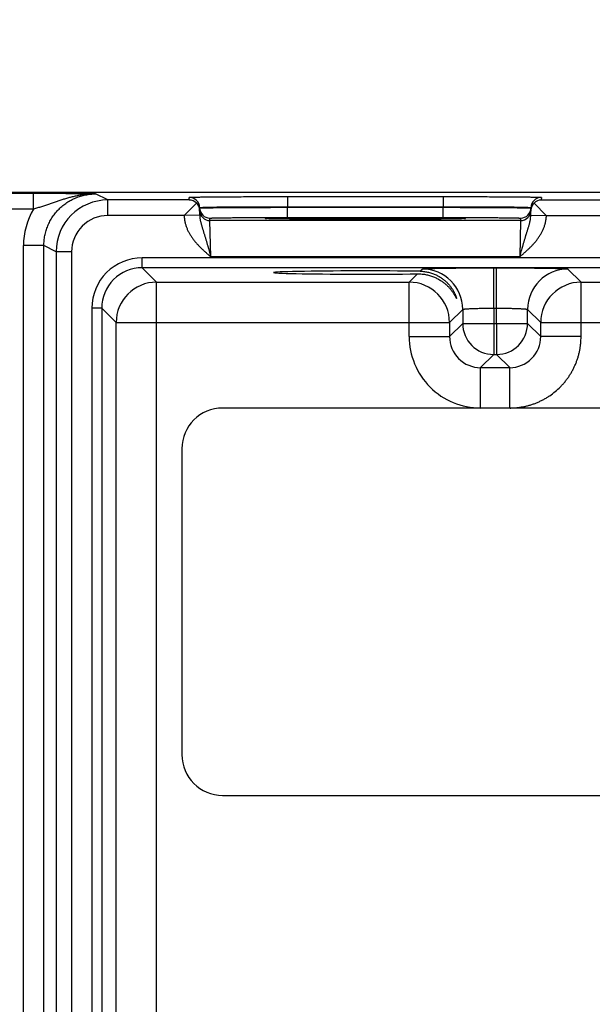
# Model space of a CAD drawing. Header units: inches. Extents: x 0 to 34, y 0 to 22.
# Tile 26 of 118: x 9.7 to 10.8, y 16.3 to 18.2. Entities that reach past the tile are written whole.
import ezdxf

# ---------------------------------------------------------------- set-up
doc = ezdxf.new("R2010")
doc.units = ezdxf.units.IN
doc.header["$LTSCALE"] = 1.87
doc.header["$MEASUREMENT"] = 0
doc.layers.get('0').update_dxf_attribs({"linetype": 'CONTINUOUS'})
doc.layers.add('DIMENSIONS', color=7, linetype='CONTINUOUS')
doc.styles.get("Standard").update_dxf_attribs({"font": 'txt', "width": 0.8})
doc.dimstyles.new('DIMSTYLE_1', dxfattribs={"dimtxt": 0.125, "dimasz": 0.18, "dimexe": 0.18, "dimexo": 0.0625, "dimgap": 0.09, "dimtad": 0, "dimtih": 1, "dimtoh": 1, "dimzin": 4, "dimdsep": 46, "dimtxsty": 'STANDARD', "dimblk": '_FILLED', "dimblk1": '_FILLED', "dimblk2": '_FILLED', "dimcen": 0.09, "dimadec": 0, "dimazin": 0, "dimtp": 0.01, "dimtm": 0.01, "dimtfac": 1, "dimtofl": 0, "dimtmove": 0, "dimatfit": 3, "dimldrblk": '_FILLED', "dimfxl": 1, "dimtolj": 1, "dimtzin": 4, "dimarcsym": 0})

# ---------------------------------------------------------------- blocks, each defined once
blk = doc.blocks.new('*D12')
at = {"layer": 'DIMENSIONS', "color": 2, "linetype": 'CONTINUOUS'}
blk.add_line((10.83, 16.2021), (10.83, 18.551), dxfattribs=at)
at = {"layer": 'DIMENSIONS', "color": 2, "linetype": 'CONTINUOUS', "insert": (10.7675, 18.6135), "char_height": 0.125, "width": 1.225, "attachment_point": 1, "rotation": 90, "line_spacing_factor": 0.9}
blk.add_mtext('5.13{\\Ftxt.shx;\\W1.000000;\\H0.125000; }[130.3]', dxfattribs=at)
blk = doc.blocks.new('_FILLED')
at = {"color": 0, "linetype": 'BYBLOCK'}
blk.add_solid([(0, 0), (-1, 0.174), (-1, -0.174)], dxfattribs=at)
blk = doc.blocks.new('*D13')
at = {"layer": 'DIMENSIONS', "color": 2, "linetype": 'CONTINUOUS'}
blk.add_line((12.69, 16.2021), (12.69, 18.551), dxfattribs=at)
at = {"layer": 'DIMENSIONS', "color": 2, "linetype": 'CONTINUOUS', "insert": (12.6275, 18.6135), "char_height": 0.125, "width": 1.225, "attachment_point": 1, "rotation": 90, "line_spacing_factor": 0.9}
blk.add_mtext('6.99{\\Ftxt.shx;\\W1.000000;\\H0.125000; }[177.6]', dxfattribs=at)
blk = doc.blocks.new('*D14')
at = {"layer": 'DIMENSIONS', "color": 2, "linetype": 'CONTINUOUS'}
blk.add_line((16.41, 16.2021), (16.41, 18.551), dxfattribs=at)
at = {"layer": 'DIMENSIONS', "color": 2, "linetype": 'CONTINUOUS', "insert": (16.3475, 18.6135), "char_height": 0.125, "width": 1.325, "attachment_point": 1, "rotation": 90, "line_spacing_factor": 0.9}
blk.add_mtext('10.71{\\Ftxt.shx;\\W1.000000;\\H0.125000; }[272.1]', dxfattribs=at)

msp = doc.modelspace()

# ---------------------------------------------------------------- linework, layer by layer
at = {"color": 7, "linetype": 'CONTINUOUS'}
for p, q in [((17.522, 17.8635), (8.5321, 17.8635)), ((9.7095, 17.8614), (8.5509, 17.8614)), ((9.7095, 17.8314), (9.7095, 17.8614)), ((9.8533, 17.8491), (9.8297, 17.8608)), ((10.0108, 17.8491), (10.0107, 17.8541)), ((10.2007, 17.8557), (10.2007, 17.8361)), ((10.2007, 17.8557), (10.5014, 17.8557)), ((10.5014, 17.8557), (10.5014, 17.8361)), ((10.6914, 17.8541), (10.6913, 17.8491)), ((9.8533, 17.8191), (9.8533, 17.8491)), ((10.0108, 17.8491), (9.8533, 17.8491)), ((10.0247, 17.8432), (10.001, 17.8191)), ((10.2007, 17.8361), (10.5014, 17.8361)), ((10.2007, 17.835), (10.2007, 17.8361)), ((10.2007, 17.8154), (10.2007, 17.835)), ((10.2007, 17.835), (10.5014, 17.835)), ((10.5014, 17.835), (10.5014, 17.8361)), ((10.5014, 17.8154), (10.5014, 17.835)), ((10.6773, 17.8432), (10.701, 17.8191)), ((10.6913, 17.8491), (10.9408, 17.8491)), ((9.7095, 17.8314), (8.5509, 17.8314)), ((10.001, 17.8191), (9.8533, 17.8191)), ((10.031, 17.8197), (10.001, 17.8191)), ((10.031, 17.8197), (10.0307, 17.8344)), ((10.6711, 17.8197), (10.6714, 17.8344)), ((10.6711, 17.8197), (10.701, 17.8191)), ((10.7011, 17.8191), (10.931, 17.8191)), ((10.0508, 17.8094), (10.0507, 17.8141)), ((10.6513, 17.8094), (10.0508, 17.8094)), ((10.0524, 17.7394), (10.0508, 17.8094)), ((10.1596, 17.8133), (10.1573, 17.8135)), ((10.16, 17.8133), (10.1598, 17.8133)), ((10.1603, 17.8132), (10.16, 17.8133)), ((10.1606, 17.8132), (10.1603, 17.8132)), ((10.1611, 17.8132), (10.1606, 17.8132)), ((10.1619, 17.8132), (10.1611, 17.8132)), ((10.163, 17.8131), (10.1619, 17.8132)), ((10.1648, 17.8131), (10.163, 17.8131)), ((10.1672, 17.813), (10.1648, 17.8131)), ((10.1702, 17.8129), (10.1672, 17.813)), ((10.174, 17.8128), (10.1702, 17.8129)), ((10.1776, 17.8128), (10.174, 17.8128)), ((10.182, 17.8127), (10.1776, 17.8128)), ((10.1874, 17.8126), (10.182, 17.8127)), ((10.1941, 17.8125), (10.1874, 17.8126)), ((10.2024, 17.8124), (10.1941, 17.8125)), ((10.2007, 17.8154), (10.5014, 17.8154)), ((10.2094, 17.8124), (10.2024, 17.8124)), ((10.2176, 17.8123), (10.2094, 17.8124)), ((10.2269, 17.8122), (10.2176, 17.8123)), ((10.2366, 17.8122), (10.2269, 17.8122)), ((10.2467, 17.8121), (10.2366, 17.8122)), ((10.2573, 17.812), (10.2467, 17.8121)), ((10.2683, 17.812), (10.2573, 17.812)), ((10.2796, 17.8119), (10.2683, 17.812)), ((10.2913, 17.8119), (10.2796, 17.8119)), ((10.3031, 17.8119), (10.2913, 17.8119)), ((10.3152, 17.8119), (10.3031, 17.8119)), ((10.3274, 17.8118), (10.3152, 17.8119)), ((10.3396, 17.8118), (10.3274, 17.8118)), ((10.352, 17.8118), (10.3396, 17.8118)), ((10.3643, 17.8118), (10.352, 17.8118)), ((10.3766, 17.8118), (10.3643, 17.8118)), ((10.3888, 17.8119), (10.3766, 17.8118)), ((10.4008, 17.8119), (10.3888, 17.8119)), ((10.4126, 17.8119), (10.4008, 17.8119)), ((10.4243, 17.812), (10.4126, 17.8119)), ((10.4355, 17.812), (10.4243, 17.812)), ((10.4504, 17.8121), (10.4355, 17.812)), ((10.4629, 17.8121), (10.4504, 17.8121)), ((10.4732, 17.8122), (10.4629, 17.8121)), ((10.4819, 17.8123), (10.4732, 17.8122)), ((10.4915, 17.8124), (10.4819, 17.8123)), ((10.4995, 17.8124), (10.4915, 17.8124)), ((10.5062, 17.8125), (10.4995, 17.8124)), ((10.5121, 17.8126), (10.5062, 17.8125)), ((10.5184, 17.8127), (10.5121, 17.8126)), ((10.5237, 17.8128), (10.5184, 17.8127)), ((10.5281, 17.8128), (10.5237, 17.8128)), ((10.5317, 17.8129), (10.5281, 17.8128)), ((10.5347, 17.813), (10.5317, 17.8129)), ((10.5371, 17.8131), (10.5347, 17.813)), ((10.5387, 17.8131), (10.5371, 17.8131)), ((10.5399, 17.8132), (10.5387, 17.8131)), ((10.5415, 17.8132), (10.5409, 17.8132)), ((10.5418, 17.8132), (10.5415, 17.8132)), ((10.542, 17.8133), (10.5418, 17.8132)), ((10.5422, 17.8133), (10.542, 17.8133)), ((10.5424, 17.8133), (10.5422, 17.8133)), ((10.5425, 17.8133), (10.5424, 17.8133)), ((10.5447, 17.8135), (10.5425, 17.8133)), ((10.6513, 17.8094), (10.6497, 17.7394)), ((10.6514, 17.8141), (10.6513, 17.8094)), ((9.6903, 14.4972), (9.6903, 17.7609)), ((9.7297, 17.7609), (9.6903, 17.7609)), ((9.7297, 14.4972), (9.7297, 17.7609)), ((9.7533, 17.7491), (9.7297, 17.7609)), ((9.7533, 17.7491), (9.7533, 14.509)), ((9.7833, 17.7491), (9.7533, 17.7491)), ((9.7833, 17.7491), (9.7833, 14.509)), ((9.9195, 17.7182), (9.9195, 17.7372)), ((17.3177, 17.7372), (9.9195, 17.7372)), ((10.6497, 17.7394), (10.0524, 17.7394)), ((9.9473, 17.6904), (9.9195, 17.7182)), ((17.3177, 17.7182), (9.9195, 17.7182)), ((10.4359, 17.6904), (10.452, 17.7065)), ((10.457, 17.7115), (10.4613, 17.7158)), ((10.5993, 17.6401), (10.5993, 17.7181)), ((10.5993, 17.7181), (10.6048, 17.7181)), ((10.6048, 17.6401), (10.6048, 17.7181)), ((10.7428, 17.7158), (10.7682, 17.6904)), ((9.9473, 14.5677), (9.9473, 17.6904)), ((9.9473, 17.6904), (10.4359, 17.6904)), ((10.4359, 17.5854), (10.4359, 17.6904)), ((10.7682, 17.5854), (10.7682, 17.6904)), ((10.7682, 17.6904), (11.3659, 17.6904)), ((9.8225, 17.6402), (9.8225, 14.6178)), ((9.8415, 17.6402), (9.8225, 17.6402)), ((9.8415, 17.6402), (9.8415, 14.6178)), ((9.8694, 17.6124), (9.8415, 17.6402)), ((10.5393, 17.6378), (10.5139, 17.6124)), ((10.5393, 17.6378), (10.5393, 17.6107)), ((10.5993, 17.6401), (10.5993, 17.6107)), ((10.5993, 17.6401), (10.6048, 17.6401)), ((10.6048, 17.6107), (10.6048, 17.6401)), ((10.6648, 17.6107), (10.6648, 17.6378)), ((10.6648, 17.6378), (10.6902, 17.6124)), ((9.8694, 14.6457), (9.8694, 17.6124)), ((9.8694, 17.6124), (10.5139, 17.6124)), ((10.5139, 17.6124), (10.5139, 17.5854)), ((10.5393, 17.6107), (10.5139, 17.5854)), ((10.5393, 17.6107), (10.6648, 17.6107)), ((10.5993, 17.6107), (10.5993, 17.5508)), ((10.6048, 17.6107), (10.6048, 17.5508)), ((10.6648, 17.6107), (10.6902, 17.5854)), ((10.6902, 17.5854), (10.6902, 17.6124)), ((10.6902, 17.6124), (11.4439, 17.6124)), ((10.4359, 17.5854), (10.5139, 17.5854)), ((10.7682, 17.5854), (10.6902, 17.5854)), ((10.5993, 17.5508), (10.5739, 17.5254)), ((10.5993, 17.5508), (10.6048, 17.5508)), ((10.6048, 17.5508), (10.6302, 17.5254)), ((10.5739, 17.4474), (10.5739, 17.5254)), ((10.5739, 17.5254), (10.6302, 17.5254)), ((10.6302, 17.4474), (10.6302, 17.5254)), ((17.1619, 17.4474), (10.0753, 17.4474)), ((9.9966, 17.3687), (9.9966, 16.7781)), ((10.0753, 16.6994), (17.1619, 16.6994))]:
    msp.add_line(p, q, dxfattribs=at)
for points in [[(10.1598, 17.8133), (10.1597, 17.8133), (10.1596, 17.8133), (10.1596, 17.8133)], [(10.5409, 17.8132), (10.5402, 17.8132), (10.5399, 17.8132)], [(10.5425, 17.8133), (10.5425, 17.8133), (10.5425, 17.8133), (10.5425, 17.8133)]]:
    msp.add_lwpolyline(points, dxfattribs=at)
for centre, radius, start, end in [((10.0107, 17.8341), 0.02, 1.0012, 90.0013), ((10.6914, 17.8341), 0.02, 89.9987, 178.9988), ((9.8533, 17.7491), 0.1, 90.0004, 179.997), ((10.0106, 17.8288), 0.0202, 45.4189, 89.3143), ((10.0111, 17.829), 0.0197, 1.0498, 46.2249), ((10.6909, 17.829), 0.0197, 133.7752, 178.9502), ((10.6915, 17.8288), 0.0202, 90.6857, 134.5811), ((9.8297, 17.7609), 0.1394, 149.5668, 179.9999), ((9.8533, 17.7491), 0.07, 89.9946, 179.998), ((10.0507, 17.8341), 0.02, 181.0012, 270.0013), ((10.0508, 17.8294), 0.02, 181.2126, 270.0013), ((10.6513, 17.8294), 0.02, 269.9987, 358.7928), ((10.6514, 17.8341), 0.02, 269.9987, 358.9988), ((10.1643, 17.8962), 0.0831, 266.7304, 266.8794), ((10.5447, 17.7985), 0.015, 89.9998, 100.6378), ((10.5379, 17.8941), 0.0809, 273.1185, 273.2776), ((9.9195, 17.6402), 0.097, 89.9965, 180.0035), ((9.9195, 17.6402), 0.078, 89.9906, 180.0094), ((10.4613, 17.6377), 0.078, 0.0209, 89.9791), ((10.7428, 17.6377), 0.078, 90.0209, 179.9791), ((9.9474, 17.6124), 0.078, 90.0209, 179.9791), ((10.4359, 17.6124), 0.078, 0.0209, 89.9791), ((10.7682, 17.6124), 0.078, 90.0209, 179.9791), ((10.5993, 17.6108), 0.06, 180.0209, 269.9791), ((10.6048, 17.6108), 0.06, 270.0209, 359.9791), ((10.5739, 17.5854), 0.138, 179.9965, 270.0037), ((10.5739, 17.5853), 0.06, 179.9638, 270.0362), ((10.6302, 17.5853), 0.06, 269.9638, 0.0362), ((10.0753, 17.3687), 0.0787, 90, 180), ((10.0753, 16.7781), 0.0787, 180, 270)]:
    msp.add_arc(centre, radius, start, end, dxfattribs=at)
msp.add_ellipse((10.351, 17.709), major_axis=(0.1771, 0), ratio=0.017455, start_param=0.929285, end_param=5.318993, dxfattribs=at)
for points, knots in [([(9.8297, 17.8608), (9.8212, 17.8609), (9.8081, 17.861), (9.7902, 17.8612), (9.7703, 17.8613), (9.7492, 17.8614), (9.7271, 17.8614), (9.7154, 17.8614), (9.7095, 17.8614)], [0, 0, 0, 0, 0.213505, 0.326515, 0.446305, 0.709908, 0.852794, 1, 1, 1, 1]), ([(9.8297, 17.8608), (9.8272, 17.8608), (9.8221, 17.8608), (9.8145, 17.8603), (9.8069, 17.8594), (9.7994, 17.8583), (9.7919, 17.8568), (9.7845, 17.8551), (9.7771, 17.8531), (9.7697, 17.851), (9.7624, 17.8487), (9.7563, 17.8466), (9.7514, 17.845), (9.7477, 17.8437), (9.744, 17.8424), (9.7403, 17.8411), (9.7365, 17.8399), (9.7315, 17.8382), (9.7251, 17.8361), (9.7174, 17.8337), (9.7122, 17.8322), (9.7095, 17.8314)], [0, 0, 0, 0, 0.06121, 0.122429, 0.183659, 0.244913, 0.306208, 0.367571, 0.429041, 0.490673, 0.552541, 0.614737, 0.645993, 0.677373, 0.708892, 0.740565, 0.772405, 0.804422, 0.869003, 0.934269, 1, 1, 1, 1]), ([(9.7297, 17.7609), (9.7297, 17.7625), (9.7298, 17.7658), (9.7301, 17.7707), (9.7307, 17.7755), (9.7319, 17.782), (9.7338, 17.7899), (9.7366, 17.7976), (9.7393, 17.8036), (9.7415, 17.808), (9.7439, 17.8123), (9.7465, 17.8164), (9.7493, 17.8204), (9.7534, 17.8256), (9.7589, 17.8317), (9.7649, 17.8372), (9.7701, 17.8412), (9.7741, 17.844), (9.7783, 17.8467), (9.7825, 17.8491), (9.7869, 17.8513), (9.7929, 17.8539), (9.8006, 17.8567), (9.8086, 17.8587), (9.815, 17.8598), (9.8199, 17.8604), (9.8248, 17.8608), (9.8281, 17.8608), (9.8297, 17.8608)], [0, 0, 0, 0, 0.031254, 0.062507, 0.093761, 0.125015, 0.187503, 0.249992, 0.281246, 0.312499, 0.343753, 0.375007, 0.406261, 0.437514, 0.500003, 0.562491, 0.593745, 0.624998, 0.656252, 0.687505, 0.718759, 0.750012, 0.8125, 0.874988, 0.906241, 0.937494, 0.968747, 1, 1, 1, 1]), ([(10.0107, 17.8541), (10.0107, 17.8541), (10.0107, 17.8541), (10.0107, 17.8541), (10.0107, 17.8541), (10.0107, 17.8541), (10.0108, 17.8541), (10.0108, 17.8541), (10.0108, 17.8541), (10.0109, 17.8541), (10.011, 17.8542), (10.0111, 17.8542), (10.0112, 17.8542), (10.0114, 17.8542), (10.0117, 17.8542), (10.0122, 17.8543), (10.0128, 17.8543), (10.0135, 17.8544), (10.0144, 17.8544), (10.0154, 17.8544), (10.0164, 17.8545), (10.0176, 17.8545), (10.0189, 17.8546), (10.0203, 17.8546), (10.0218, 17.8546), (10.0235, 17.8547), (10.0258, 17.8547), (10.0291, 17.8548), (10.0333, 17.8549), (10.0378, 17.8549), (10.0428, 17.855), (10.0482, 17.8551), (10.0539, 17.8551), (10.06, 17.8552), (10.0664, 17.8552), (10.0732, 17.8553), (10.0828, 17.8554), (10.0955, 17.8555), (10.1114, 17.8555), (10.1282, 17.8556), (10.1457, 17.8557), (10.1637, 17.8557), (10.1821, 17.8557), (10.1945, 17.8557), (10.2007, 17.8557)], [0, 0, 0, 0, 0.000056, 0.000092, 0.000134, 0.000241, 0.000383, 0.000559, 0.000772, 0.001022, 0.001308, 0.001991, 0.002823, 0.003804, 0.004935, 0.007643, 0.010948, 0.014847, 0.019338, 0.02442, 0.030088, 0.03634, 0.043173, 0.050581, 0.058561, 0.067109, 0.076217, 0.096099, 0.118157, 0.142341, 0.168591, 0.196844, 0.227033, 0.259085, 0.292923, 0.328465, 0.365625, 0.44444, 0.528608, 0.617319, 0.709716, 0.80491, 0.901983, 1, 1, 1, 1]), ([(10.5014, 17.8557), (10.5076, 17.8557), (10.52, 17.8557), (10.5384, 17.8557), (10.5564, 17.8557), (10.5739, 17.8556), (10.5907, 17.8555), (10.6066, 17.8555), (10.6193, 17.8554), (10.6289, 17.8553), (10.6356, 17.8552), (10.6421, 17.8552), (10.6482, 17.8551), (10.6539, 17.8551), (10.6592, 17.855), (10.6642, 17.8549), (10.6688, 17.8549), (10.673, 17.8548), (10.6762, 17.8547), (10.6786, 17.8547), (10.6802, 17.8546), (10.6818, 17.8546), (10.6832, 17.8546), (10.6845, 17.8545), (10.6856, 17.8545), (10.6867, 17.8544), (10.6877, 17.8544), (10.6885, 17.8544), (10.6893, 17.8543), (10.6899, 17.8543), (10.6904, 17.8542), (10.6907, 17.8542), (10.6908, 17.8542), (10.691, 17.8542), (10.6911, 17.8542), (10.6912, 17.8541), (10.6912, 17.8541), (10.6913, 17.8541), (10.6913, 17.8541), (10.6913, 17.8541), (10.6913, 17.8541), (10.6914, 17.8541), (10.6914, 17.8541), (10.6914, 17.8541), (10.6914, 17.8541)], [0, 0, 0, 0, 0.098017, 0.19509, 0.290284, 0.382681, 0.471392, 0.55556, 0.634375, 0.671535, 0.707077, 0.740915, 0.772967, 0.803156, 0.831409, 0.857659, 0.881843, 0.903901, 0.923783, 0.932891, 0.941439, 0.949419, 0.956827, 0.96366, 0.969912, 0.97558, 0.980662, 0.985153, 0.989052, 0.992357, 0.995065, 0.996196, 0.997177, 0.998009, 0.998692, 0.998978, 0.999228, 0.999441, 0.999617, 0.999759, 0.999866, 0.999908, 0.999944, 1, 1, 1, 1]), ([(10.0307, 17.8344), (10.0307, 17.8344), (10.0307, 17.8344), (10.0307, 17.8345), (10.0307, 17.8345), (10.0308, 17.8345), (10.0308, 17.8345), (10.0308, 17.8345), (10.0309, 17.8345), (10.0309, 17.8345), (10.031, 17.8345), (10.0312, 17.8346), (10.0313, 17.8346), (10.0315, 17.8346), (10.0317, 17.8346), (10.032, 17.8347), (10.0323, 17.8347), (10.0327, 17.8347), (10.0332, 17.8348), (10.034, 17.8348), (10.0349, 17.8349), (10.0358, 17.8349), (10.0369, 17.8349), (10.038, 17.835), (10.0393, 17.835), (10.0412, 17.8351), (10.0438, 17.8352), (10.0471, 17.8353), (10.0509, 17.8353), (10.055, 17.8354), (10.0594, 17.8355), (10.0642, 17.8356), (10.0694, 17.8356), (10.0748, 17.8357), (10.0806, 17.8357), (10.0866, 17.8358), (10.0952, 17.8359), (10.1065, 17.8359), (10.1208, 17.836), (10.1358, 17.8361), (10.1515, 17.8361), (10.1676, 17.8361), (10.1841, 17.8361), (10.1951, 17.8361), (10.2007, 17.8361)], [0, 0, 0, 0, 0.000074, 0.000165, 0.000283, 0.000432, 0.000615, 0.000833, 0.001086, 0.001376, 0.002065, 0.002902, 0.003887, 0.005021, 0.006303, 0.007733, 0.009313, 0.011041, 0.014942, 0.019435, 0.024517, 0.030186, 0.036439, 0.043271, 0.050679, 0.058658, 0.076312, 0.096191, 0.118246, 0.142426, 0.168672, 0.196922, 0.227107, 0.259155, 0.292989, 0.328526, 0.365683, 0.44449, 0.52865, 0.617353, 0.709742, 0.804928, 0.901992, 1, 1, 1, 1]), ([(10.0307, 17.8337), (10.0307, 17.8337), (10.0307, 17.8337), (10.0307, 17.8337), (10.0307, 17.8337), (10.0308, 17.8337), (10.0308, 17.8337), (10.0308, 17.8337), (10.0308, 17.8337), (10.0309, 17.8337), (10.0309, 17.8338), (10.031, 17.8338), (10.0312, 17.8338), (10.0314, 17.8338), (10.0315, 17.8338), (10.0318, 17.8338), (10.032, 17.8338), (10.0323, 17.8338), (10.0327, 17.8339), (10.0333, 17.8339), (10.034, 17.8339), (10.0349, 17.8339), (10.0358, 17.8339), (10.0369, 17.834), (10.0381, 17.834), (10.0393, 17.834), (10.0407, 17.834), (10.0421, 17.8341), (10.0443, 17.8341), (10.0472, 17.8342), (10.0509, 17.8342), (10.055, 17.8342), (10.0595, 17.8343), (10.0643, 17.8343), (10.0694, 17.8344), (10.0748, 17.8344), (10.0806, 17.8345), (10.0866, 17.8345), (10.0952, 17.8346), (10.1065, 17.8347), (10.1208, 17.8347), (10.1358, 17.8348), (10.1515, 17.8349), (10.1676, 17.8349), (10.1841, 17.835), (10.1951, 17.835), (10.2007, 17.835)], [0, 0, 0, 0, 0.000039, 0.000068, 0.000105, 0.000205, 0.000341, 0.000513, 0.000722, 0.000969, 0.001252, 0.001932, 0.002761, 0.00374, 0.004868, 0.006146, 0.007574, 0.009151, 0.010876, 0.014774, 0.019265, 0.024346, 0.030014, 0.036267, 0.0431, 0.050509, 0.05849, 0.067038, 0.076148, 0.096032, 0.118094, 0.14228, 0.168533, 0.19679, 0.226982, 0.259037, 0.292878, 0.328423, 0.365586, 0.444407, 0.528581, 0.617296, 0.709699, 0.804898, 0.901977, 1, 1, 1, 1]), ([(10.5014, 17.8361), (10.507, 17.8361), (10.518, 17.8361), (10.5345, 17.8361), (10.5506, 17.8361), (10.5663, 17.8361), (10.5813, 17.836), (10.5956, 17.8359), (10.6069, 17.8359), (10.6155, 17.8358), (10.6215, 17.8357), (10.6273, 17.8357), (10.6327, 17.8356), (10.6378, 17.8356), (10.6426, 17.8355), (10.6471, 17.8354), (10.6512, 17.8353), (10.6549, 17.8353), (10.6583, 17.8352), (10.6609, 17.8351), (10.6628, 17.835), (10.664, 17.835), (10.6652, 17.8349), (10.6663, 17.8349), (10.6672, 17.8349), (10.6681, 17.8348), (10.6688, 17.8348), (10.6694, 17.8347), (10.6698, 17.8347), (10.6701, 17.8347), (10.6703, 17.8346), (10.6705, 17.8346), (10.6707, 17.8346), (10.6709, 17.8346), (10.671, 17.8345), (10.6711, 17.8345), (10.6712, 17.8345), (10.6713, 17.8345), (10.6713, 17.8345), (10.6713, 17.8345), (10.6713, 17.8345), (10.6714, 17.8345), (10.6714, 17.8344), (10.6714, 17.8344), (10.6714, 17.8344)], [0, 0, 0, 0, 0.098008, 0.195072, 0.290258, 0.382647, 0.47135, 0.55551, 0.634317, 0.671474, 0.707011, 0.740845, 0.772893, 0.803078, 0.831328, 0.857574, 0.881754, 0.903809, 0.923688, 0.941342, 0.949321, 0.956729, 0.963561, 0.969814, 0.975483, 0.980565, 0.985058, 0.988959, 0.990687, 0.992267, 0.993697, 0.994979, 0.996113, 0.997098, 0.997935, 0.998624, 0.998914, 0.999167, 0.999385, 0.999568, 0.999717, 0.999835, 0.999926, 1, 1, 1, 1]), ([(10.5014, 17.835), (10.5069, 17.835), (10.518, 17.835), (10.5344, 17.8349), (10.5506, 17.8349), (10.5662, 17.8348), (10.5813, 17.8347), (10.5955, 17.8347), (10.6069, 17.8346), (10.6155, 17.8345), (10.6215, 17.8345), (10.6272, 17.8344), (10.6327, 17.8344), (10.6378, 17.8343), (10.6426, 17.8343), (10.6471, 17.8342), (10.6512, 17.8342), (10.6549, 17.8342), (10.6578, 17.8341), (10.6599, 17.8341), (10.6614, 17.834), (10.6628, 17.834), (10.664, 17.834), (10.6652, 17.834), (10.6662, 17.8339), (10.6672, 17.8339), (10.6681, 17.8339), (10.6688, 17.8339), (10.6694, 17.8339), (10.6698, 17.8338), (10.6701, 17.8338), (10.6703, 17.8338), (10.6705, 17.8338), (10.6707, 17.8338), (10.6709, 17.8338), (10.671, 17.8338), (10.6711, 17.8338), (10.6712, 17.8337), (10.6712, 17.8337), (10.6713, 17.8337), (10.6713, 17.8337), (10.6713, 17.8337), (10.6713, 17.8337), (10.6713, 17.8337), (10.6714, 17.8337), (10.6714, 17.8337), (10.6714, 17.8337)], [0, 0, 0, 0, 0.098023, 0.195102, 0.290301, 0.382704, 0.471419, 0.555593, 0.634414, 0.671577, 0.707122, 0.740963, 0.773018, 0.80321, 0.831467, 0.85772, 0.881906, 0.903968, 0.923852, 0.932962, 0.94151, 0.949491, 0.9569, 0.963733, 0.969986, 0.975654, 0.980735, 0.985226, 0.989124, 0.990849, 0.992426, 0.993854, 0.995132, 0.99626, 0.997239, 0.998068, 0.998748, 0.999031, 0.999278, 0.999487, 0.999659, 0.999795, 0.999895, 0.999932, 0.999961, 1, 1, 1, 1]), ([(10.001, 17.8191), (10.001, 17.8185), (10.001, 17.8175), (10.0011, 17.816), (10.0012, 17.8145), (10.0014, 17.8129), (10.0016, 17.8114), (10.0019, 17.8094), (10.0022, 17.8074), (10.0027, 17.8054), (10.0032, 17.8034), (10.0041, 17.8), (10.0058, 17.7952), (10.0082, 17.7896), (10.0111, 17.7841), (10.0138, 17.7798), (10.0161, 17.7764), (10.0178, 17.7739), (10.0197, 17.7715), (10.0216, 17.7691), (10.0236, 17.7668), (10.0256, 17.7645), (10.0277, 17.7622), (10.0298, 17.76), (10.032, 17.7579), (10.0349, 17.755), (10.0386, 17.7515), (10.0431, 17.7474), (10.0477, 17.7434), (10.0508, 17.7407), (10.0524, 17.7394)], [0, 0, 0, 0, 0.015626, 0.031252, 0.046878, 0.062505, 0.078131, 0.093757, 0.125007, 0.140633, 0.156259, 0.18751, 0.249998, 0.312489, 0.374982, 0.437477, 0.468728, 0.499979, 0.531231, 0.562483, 0.593734, 0.624986, 0.656238, 0.687489, 0.718741, 0.749993, 0.812494, 0.874996, 0.937498, 1, 1, 1, 1]), ([(10.031, 17.8197), (10.031, 17.818), (10.0312, 17.8155), (10.0317, 17.8122), (10.0321, 17.8097), (10.0326, 17.8073), (10.0332, 17.8049), (10.0338, 17.8025), (10.0345, 17.8002), (10.0352, 17.7978), (10.0359, 17.7955), (10.0366, 17.7931), (10.0374, 17.7907), (10.0381, 17.7883), (10.0389, 17.7859), (10.0396, 17.7835), (10.0404, 17.7811), (10.0411, 17.7786), (10.0419, 17.7761), (10.0427, 17.7736), (10.0434, 17.7711), (10.0442, 17.7685), (10.0449, 17.766), (10.0457, 17.7634), (10.0463, 17.7612), (10.0468, 17.7594), (10.0472, 17.7581), (10.0475, 17.7568), (10.0483, 17.7541), (10.049, 17.7515), (10.0498, 17.7488), (10.0502, 17.7475), (10.0505, 17.7461), (10.051, 17.7443), (10.0516, 17.7421), (10.0521, 17.7403), (10.0524, 17.7394)], [0, 0, 0, 0, 0.06052, 0.090457, 0.120221, 0.149857, 0.179404, 0.208909, 0.238413, 0.267957, 0.297579, 0.327318, 0.357202, 0.387262, 0.41752, 0.447999, 0.478715, 0.509675, 0.540886, 0.572356, 0.604084, 0.636059, 0.668276, 0.700724, 0.73339, 0.749798, 0.766254, 0.782754, 0.799297, 0.865833, 0.882544, 0.899278, 0.916033, 0.932805, 0.966389, 1, 1, 1, 1]), ([(10.6497, 17.7394), (10.65, 17.7403), (10.6504, 17.7421), (10.6511, 17.7443), (10.6516, 17.7461), (10.6521, 17.7479), (10.6529, 17.751), (10.6538, 17.7541), (10.6545, 17.7568), (10.6549, 17.7581), (10.6553, 17.7594), (10.6558, 17.7612), (10.6564, 17.7634), (10.6572, 17.766), (10.6579, 17.7685), (10.6587, 17.7711), (10.6594, 17.7736), (10.6602, 17.7761), (10.6609, 17.7786), (10.6616, 17.7807), (10.6621, 17.7823), (10.6626, 17.7839), (10.6632, 17.7859), (10.664, 17.7883), (10.6647, 17.7907), (10.6655, 17.7931), (10.6662, 17.7955), (10.6669, 17.7978), (10.6676, 17.8002), (10.6682, 17.8025), (10.6689, 17.8049), (10.6694, 17.8073), (10.67, 17.8097), (10.6704, 17.8122), (10.6709, 17.8155), (10.6711, 17.818), (10.6711, 17.8197)], [0, 0, 0, 0, 0.033611, 0.067195, 0.083967, 0.100722, 0.134167, 0.200703, 0.217246, 0.233746, 0.250202, 0.26661, 0.299276, 0.331724, 0.363941, 0.395916, 0.427644, 0.459114, 0.490325, 0.521285, 0.536673, 0.552001, 0.58248, 0.612738, 0.642798, 0.672682, 0.702421, 0.732043, 0.761587, 0.791091, 0.820596, 0.850143, 0.879779, 0.909543, 0.93948, 1, 1, 1, 1]), ([(10.6497, 17.7394), (10.6513, 17.7407), (10.6543, 17.7434), (10.6589, 17.7474), (10.6635, 17.7515), (10.6672, 17.755), (10.6701, 17.7579), (10.6723, 17.76), (10.6744, 17.7622), (10.6765, 17.7645), (10.6785, 17.7668), (10.6805, 17.7691), (10.6824, 17.7715), (10.6842, 17.7739), (10.686, 17.7764), (10.6883, 17.7798), (10.691, 17.7841), (10.6938, 17.7896), (10.6963, 17.7952), (10.698, 17.8), (10.6989, 17.8034), (10.6994, 17.8054), (10.6998, 17.8074), (10.7002, 17.8094), (10.7005, 17.8114), (10.7007, 17.8129), (10.7009, 17.8145), (10.701, 17.816), (10.7011, 17.8175), (10.7011, 17.8185), (10.7011, 17.8191)], [0, 0, 0, 0, 0.062502, 0.125004, 0.187506, 0.250007, 0.281259, 0.312511, 0.343762, 0.375014, 0.406266, 0.437517, 0.468769, 0.500021, 0.531272, 0.562523, 0.625018, 0.687511, 0.750002, 0.81249, 0.843741, 0.859367, 0.874993, 0.906243, 0.921869, 0.937495, 0.953122, 0.968748, 0.984374, 1, 1, 1, 1]), ([(10.0507, 17.8141), (10.0507, 17.8141), (10.0507, 17.8141), (10.0507, 17.8141), (10.0507, 17.8141), (10.0508, 17.8141), (10.0508, 17.8141), (10.0508, 17.8141), (10.0509, 17.8141), (10.0509, 17.8141), (10.051, 17.8141), (10.0511, 17.8142), (10.0513, 17.8142), (10.0515, 17.8142), (10.0519, 17.8142), (10.0524, 17.8142), (10.053, 17.8143), (10.0536, 17.8143), (10.0544, 17.8143), (10.0552, 17.8144), (10.0562, 17.8144), (10.0572, 17.8144), (10.0583, 17.8145), (10.06, 17.8145), (10.0622, 17.8146), (10.0652, 17.8146), (10.0685, 17.8147), (10.0721, 17.8147), (10.0761, 17.8148), (10.0803, 17.8148), (10.0848, 17.8149), (10.0896, 17.8149), (10.0947, 17.815), (10.1, 17.815), (10.1076, 17.8151), (10.1176, 17.8151), (10.1302, 17.8152), (10.1435, 17.8153), (10.1573, 17.8153), (10.1715, 17.8153), (10.186, 17.8154), (10.1958, 17.8154), (10.2007, 17.8154)], [0, 0, 0, 0, 0.00013, 0.00018, 0.000238, 0.000379, 0.000556, 0.000768, 0.001018, 0.001304, 0.001987, 0.002819, 0.003801, 0.004931, 0.007639, 0.010944, 0.014843, 0.019334, 0.024416, 0.030084, 0.036337, 0.043169, 0.050578, 0.058558, 0.076214, 0.096095, 0.118154, 0.142337, 0.168588, 0.196841, 0.22703, 0.259082, 0.29292, 0.328462, 0.365623, 0.444438, 0.528607, 0.617317, 0.709715, 0.804909, 0.901983, 1, 1, 1, 1]), ([(10.1573, 17.8135), (10.1573, 17.8135), (10.1573, 17.8135), (10.1573, 17.8135), (10.1574, 17.8135), (10.1574, 17.8135), (10.1574, 17.8136), (10.1574, 17.8136), (10.1575, 17.8136), (10.1575, 17.8136), (10.1576, 17.8136), (10.1577, 17.8136), (10.1579, 17.8136), (10.1581, 17.8137), (10.1584, 17.8137), (10.1588, 17.8137), (10.1595, 17.8138), (10.1602, 17.8138), (10.1611, 17.8138), (10.1621, 17.8139), (10.1632, 17.8139), (10.1644, 17.814), (10.1657, 17.814), (10.1671, 17.814), (10.1687, 17.8141), (10.1703, 17.8141), (10.1728, 17.8142), (10.1761, 17.8142), (10.1803, 17.8143), (10.185, 17.8144), (10.1901, 17.8145), (10.1956, 17.8145), (10.2014, 17.8146), (10.2076, 17.8147), (10.2142, 17.8147), (10.221, 17.8148), (10.2308, 17.8148), (10.2438, 17.8149), (10.26, 17.815), (10.2771, 17.8151), (10.295, 17.8151), (10.3134, 17.8152), (10.3321, 17.8152), (10.351, 17.8152), (10.37, 17.8152), (10.3887, 17.8152), (10.4071, 17.8151), (10.4249, 17.8151), (10.4421, 17.815), (10.4583, 17.8149), (10.4712, 17.8148), (10.481, 17.8148), (10.4879, 17.8147), (10.4945, 17.8147), (10.5007, 17.8146), (10.5065, 17.8145), (10.512, 17.8145), (10.5171, 17.8144), (10.5217, 17.8143), (10.526, 17.8142), (10.5293, 17.8142), (10.5317, 17.8141), (10.5334, 17.8141), (10.5349, 17.814), (10.5364, 17.814), (10.5377, 17.814), (10.5389, 17.8139), (10.54, 17.8139), (10.541, 17.8138), (10.5419, 17.8138), (10.5426, 17.8138), (10.5433, 17.8137), (10.5437, 17.8137), (10.544, 17.8137), (10.5442, 17.8136), (10.5444, 17.8136), (10.5445, 17.8136), (10.5446, 17.8136), (10.5446, 17.8136), (10.5447, 17.8136), (10.5447, 17.8136), (10.5447, 17.8135), (10.5447, 17.8135), (10.5447, 17.8135), (10.5447, 17.8135), (10.5447, 17.8135), (10.5447, 17.8135)], [0, 0, 0, 0, 0.000028, 0.000046, 0.000067, 0.000121, 0.000191, 0.00028, 0.000386, 0.000511, 0.000654, 0.000996, 0.001412, 0.001903, 0.002469, 0.003824, 0.005476, 0.007427, 0.009674, 0.012215, 0.015051, 0.018178, 0.021595, 0.025301, 0.029292, 0.033567, 0.038123, 0.048066, 0.059098, 0.071192, 0.084318, 0.098447, 0.113543, 0.129569, 0.146489, 0.16426, 0.18284, 0.222246, 0.264327, 0.308678, 0.354872, 0.402465, 0.450996, 0.5, 0.549004, 0.597535, 0.645128, 0.691322, 0.735673, 0.777754, 0.81716, 0.83574, 0.853511, 0.870431, 0.886457, 0.901553, 0.915682, 0.928808, 0.940902, 0.951934, 0.961877, 0.966433, 0.970708, 0.974699, 0.978405, 0.981822, 0.984949, 0.987785, 0.990326, 0.992573, 0.994524, 0.996176, 0.997531, 0.998097, 0.998588, 0.999004, 0.999346, 0.999489, 0.999614, 0.99972, 0.999809, 0.999879, 0.999933, 0.999954, 0.999972, 1, 1, 1, 1]), ([(10.5423, 17.8132), (10.5421, 17.8132), (10.5416, 17.8132), (10.5404, 17.8132), (10.5387, 17.8131), (10.5365, 17.813), (10.5338, 17.813), (10.5309, 17.8129), (10.5275, 17.8128), (10.5238, 17.8128), (10.5183, 17.8127), (10.5105, 17.8126), (10.5003, 17.8124), (10.4889, 17.8123), (10.4764, 17.8122), (10.463, 17.8121), (10.4434, 17.812), (10.4173, 17.8119), (10.3847, 17.8118), (10.351, 17.8118), (10.3174, 17.8118), (10.2848, 17.8119), (10.2587, 17.812), (10.2391, 17.8121), (10.2257, 17.8122), (10.2132, 17.8123), (10.2018, 17.8124), (10.1916, 17.8126), (10.1838, 17.8127), (10.1782, 17.8128), (10.1746, 17.8128), (10.1712, 17.8129), (10.1682, 17.813), (10.1656, 17.813), (10.1633, 17.8131), (10.1617, 17.8132), (10.1605, 17.8132), (10.16, 17.8132), (10.1598, 17.8132)], [0, 0, 0, 0, 0.001889, 0.004021, 0.009006, 0.014947, 0.021832, 0.029647, 0.038378, 0.048007, 0.058516, 0.08209, 0.108916, 0.138787, 0.171468, 0.206708, 0.24423, 0.324939, 0.411089, 0.500002, 0.588914, 0.675064, 0.755773, 0.793295, 0.828534, 0.861216, 0.891086, 0.917912, 0.941486, 0.951994, 0.961623, 0.970354, 0.978169, 0.985053, 0.990994, 0.995979, 0.998111, 1, 1, 1, 1]), ([(10.5014, 17.8154), (10.5063, 17.8154), (10.516, 17.8154), (10.5306, 17.8153), (10.5448, 17.8153), (10.5586, 17.8153), (10.5719, 17.8152), (10.5845, 17.8151), (10.5945, 17.8151), (10.602, 17.815), (10.6074, 17.815), (10.6124, 17.8149), (10.6172, 17.8149), (10.6218, 17.8148), (10.626, 17.8148), (10.6299, 17.8147), (10.6336, 17.8147), (10.6369, 17.8146), (10.6398, 17.8146), (10.6421, 17.8145), (10.6438, 17.8145), (10.6449, 17.8144), (10.6459, 17.8144), (10.6468, 17.8144), (10.6477, 17.8143), (10.6485, 17.8143), (10.6491, 17.8143), (10.6497, 17.8142), (10.6502, 17.8142), (10.6506, 17.8142), (10.6508, 17.8142), (10.6509, 17.8142), (10.6511, 17.8141), (10.6512, 17.8141), (10.6512, 17.8141), (10.6513, 17.8141), (10.6513, 17.8141), (10.6513, 17.8141), (10.6513, 17.8141), (10.6513, 17.8141), (10.6514, 17.8141), (10.6514, 17.8141), (10.6514, 17.8141)], [0, 0, 0, 0, 0.098017, 0.195091, 0.290285, 0.382683, 0.471393, 0.555562, 0.634377, 0.671538, 0.70708, 0.740918, 0.77297, 0.803159, 0.831412, 0.857663, 0.881846, 0.903905, 0.923786, 0.941442, 0.949422, 0.956831, 0.963663, 0.969916, 0.975584, 0.980666, 0.985157, 0.989056, 0.992361, 0.995069, 0.996199, 0.997181, 0.998013, 0.998696, 0.998982, 0.999232, 0.999444, 0.999621, 0.999762, 0.99982, 0.99987, 1, 1, 1, 1]), ([(10.452, 17.7065), (10.4535, 17.7065), (10.4565, 17.7065), (10.4609, 17.7062), (10.4652, 17.7056), (10.4694, 17.7049), (10.4734, 17.7039), (10.4785, 17.7025), (10.4845, 17.7003), (10.4913, 17.6971), (10.4974, 17.6934), (10.5029, 17.6895), (10.5071, 17.6859), (10.5102, 17.683), (10.5123, 17.6808), (10.5143, 17.6786), (10.5161, 17.6764), (10.5178, 17.6742), (10.5194, 17.6721), (10.5208, 17.67), (10.5219, 17.6682), (10.5227, 17.6669), (10.5233, 17.666), (10.5238, 17.665), (10.5243, 17.6642), (10.5248, 17.6633), (10.5252, 17.6626), (10.5256, 17.6618), (10.5259, 17.6613), (10.5261, 17.6609), (10.5263, 17.6606), (10.5264, 17.6603), (10.5265, 17.6601), (10.5267, 17.6599), (10.5268, 17.6597), (10.5269, 17.6595), (10.527, 17.6594), (10.527, 17.6592), (10.5271, 17.6592), (10.5271, 17.6591), (10.5272, 17.6591), (10.5272, 17.6591), (10.5272, 17.659), (10.5272, 17.659), (10.5273, 17.659), (10.5273, 17.659), (10.5273, 17.659), (10.5273, 17.6591), (10.5273, 17.6591), (10.5273, 17.6591), (10.5273, 17.6591), (10.5273, 17.6592)], [0, 0, 0, 0, 0.048093, 0.095091, 0.141009, 0.185866, 0.229688, 0.272501, 0.3552, 0.434225, 0.509783, 0.582024, 0.651013, 0.684282, 0.716702, 0.748235, 0.778826, 0.808398, 0.836844, 0.86402, 0.889735, 0.901969, 0.913737, 0.924997, 0.935698, 0.945787, 0.955203, 0.963879, 0.971744, 0.975349, 0.978724, 0.981859, 0.984745, 0.987372, 0.989733, 0.99182, 0.993626, 0.995146, 0.996377, 0.996884, 0.99732, 0.997686, 0.997986, 0.998225, 0.998416, 0.998584, 0.998762, 0.99898, 0.999254, 0.999593, 1, 1, 1, 1]), ([(10.457, 17.7115), (10.4585, 17.7115), (10.4613, 17.7114), (10.4655, 17.711), (10.4695, 17.7103), (10.4735, 17.7095), (10.4773, 17.7085), (10.4809, 17.7073), (10.4844, 17.706), (10.4888, 17.704), (10.494, 17.7013), (10.4998, 17.6976), (10.5049, 17.6935), (10.5095, 17.6892), (10.5129, 17.6854), (10.5154, 17.6824), (10.5171, 17.6801), (10.5187, 17.6778), (10.5201, 17.6755), (10.5215, 17.6733), (10.5226, 17.6711), (10.5237, 17.669), (10.5246, 17.667), (10.5253, 17.6654), (10.5258, 17.6642), (10.5261, 17.6633), (10.5264, 17.6626), (10.5266, 17.6618), (10.5268, 17.6612), (10.527, 17.6606), (10.5271, 17.6602), (10.5272, 17.6599), (10.5272, 17.6597), (10.5273, 17.6595), (10.5273, 17.6594), (10.5273, 17.6593), (10.5273, 17.6592), (10.5273, 17.6592)], [0, 0, 0, 0, 0.045855, 0.09065, 0.134413, 0.177176, 0.218973, 0.25984, 0.299815, 0.338935, 0.414725, 0.487482, 0.557395, 0.624572, 0.689013, 0.720173, 0.750576, 0.780168, 0.808872, 0.836587, 0.863176, 0.888457, 0.912195, 0.934085, 0.944221, 0.953744, 0.962593, 0.970702, 0.978001, 0.984418, 0.989885, 0.992242, 0.994337, 0.996164, 0.997719, 0.998998, 1, 1, 1, 1]), ([(10.4613, 17.7158), (10.4613, 17.7158), (10.4613, 17.7158), (10.4613, 17.7158), (10.4614, 17.7158), (10.4615, 17.7158), (10.4616, 17.7159), (10.4617, 17.7159), (10.4619, 17.7159), (10.4622, 17.716), (10.4626, 17.7161), (10.4631, 17.7161), (10.4637, 17.7162), (10.4644, 17.7162), (10.4651, 17.7163), (10.4659, 17.7163), (10.4668, 17.7164), (10.4682, 17.7165), (10.4701, 17.7166), (10.4726, 17.7167), (10.4754, 17.7168), (10.4784, 17.7169), (10.4818, 17.717), (10.4855, 17.7171), (10.4894, 17.7172), (10.4935, 17.7173), (10.498, 17.7174), (10.5043, 17.7175), (10.5128, 17.7176), (10.5236, 17.7177), (10.5351, 17.7179), (10.5472, 17.718), (10.5598, 17.718), (10.5727, 17.7181), (10.5859, 17.7181), (10.5948, 17.7181), (10.5993, 17.7181)], [0, 0, 0, 0, 0.000163, 0.000356, 0.000838, 0.001454, 0.002211, 0.003109, 0.004151, 0.006666, 0.009759, 0.013431, 0.01768, 0.022505, 0.027903, 0.033872, 0.040409, 0.047509, 0.063386, 0.081466, 0.101706, 0.124061, 0.148477, 0.174898, 0.203262, 0.233501, 0.265545, 0.299319, 0.371734, 0.450065, 0.533574, 0.621476, 0.712942, 0.807113, 0.9031, 1, 1, 1, 1]), ([(10.6048, 17.7181), (10.6093, 17.7181), (10.6182, 17.7181), (10.6314, 17.7181), (10.6443, 17.718), (10.6569, 17.718), (10.669, 17.7179), (10.6805, 17.7177), (10.6913, 17.7176), (10.6998, 17.7175), (10.7061, 17.7174), (10.7106, 17.7173), (10.7147, 17.7172), (10.7186, 17.7171), (10.7223, 17.717), (10.7257, 17.7169), (10.7287, 17.7168), (10.7315, 17.7167), (10.734, 17.7166), (10.7359, 17.7165), (10.7373, 17.7164), (10.7382, 17.7163), (10.739, 17.7163), (10.7397, 17.7162), (10.7404, 17.7162), (10.741, 17.7161), (10.7415, 17.7161), (10.7419, 17.716), (10.7422, 17.7159), (10.7424, 17.7159), (10.7425, 17.7159), (10.7426, 17.7158), (10.7427, 17.7158), (10.7428, 17.7158), (10.7428, 17.7158), (10.7428, 17.7158), (10.7428, 17.7158)], [0, 0, 0, 0, 0.0969, 0.192887, 0.287058, 0.378524, 0.466426, 0.549935, 0.628266, 0.700681, 0.734455, 0.766499, 0.796738, 0.825102, 0.851523, 0.875939, 0.898294, 0.918534, 0.936614, 0.952491, 0.959591, 0.966128, 0.972097, 0.977495, 0.98232, 0.986569, 0.990241, 0.993334, 0.995849, 0.996891, 0.997789, 0.998546, 0.999162, 0.999644, 0.999837, 1, 1, 1, 1]), ([(10.5393, 17.6378), (10.5393, 17.6378), (10.5393, 17.6378), (10.5394, 17.6379), (10.5394, 17.6379), (10.5394, 17.6379), (10.5395, 17.638), (10.5397, 17.638), (10.5399, 17.6381), (10.5401, 17.6381), (10.5403, 17.6382), (10.5406, 17.6382), (10.5409, 17.6383), (10.5414, 17.6384), (10.5421, 17.6385), (10.5431, 17.6386), (10.5442, 17.6387), (10.5454, 17.6388), (10.5467, 17.6389), (10.5482, 17.639), (10.5504, 17.6391), (10.5534, 17.6393), (10.5573, 17.6395), (10.5617, 17.6396), (10.5664, 17.6397), (10.5713, 17.6399), (10.5766, 17.64), (10.5821, 17.64), (10.5877, 17.6401), (10.5935, 17.6401), (10.5973, 17.6401), (10.5993, 17.6401)], [0, 0, 0, 0, 0.001207, 0.001961, 0.002833, 0.003829, 0.004956, 0.00761, 0.010815, 0.014577, 0.018901, 0.023788, 0.029238, 0.035251, 0.048954, 0.064874, 0.082978, 0.103228, 0.125578, 0.149979, 0.176374, 0.234899, 0.300612, 0.3729, 0.451087, 0.53444, 0.622177, 0.713473, 0.807469, 0.903279, 1, 1, 1, 1]), ([(10.6048, 17.6401), (10.6068, 17.6401), (10.6106, 17.6401), (10.6164, 17.6401), (10.622, 17.64), (10.6275, 17.64), (10.6327, 17.6399), (10.6377, 17.6397), (10.6424, 17.6396), (10.6468, 17.6395), (10.6507, 17.6393), (10.6537, 17.6391), (10.6559, 17.639), (10.6574, 17.6389), (10.6587, 17.6388), (10.6599, 17.6387), (10.661, 17.6386), (10.662, 17.6385), (10.6627, 17.6384), (10.6632, 17.6383), (10.6635, 17.6382), (10.6638, 17.6382), (10.664, 17.6381), (10.6642, 17.6381), (10.6644, 17.638), (10.6646, 17.638), (10.6646, 17.6379), (10.6647, 17.6379), (10.6647, 17.6379), (10.6648, 17.6378), (10.6648, 17.6378), (10.6648, 17.6378)], [0, 0, 0, 0, 0.096721, 0.192531, 0.286527, 0.377823, 0.46556, 0.548913, 0.6271, 0.699388, 0.765101, 0.823626, 0.850021, 0.874422, 0.896772, 0.917022, 0.935126, 0.951046, 0.964749, 0.970762, 0.976212, 0.981099, 0.985423, 0.989185, 0.99239, 0.995044, 0.996171, 0.997167, 0.998039, 0.998793, 1, 1, 1, 1]), ([(10.6314, 17.4474), (10.632, 17.4474), (10.6331, 17.4474), (10.6348, 17.4475), (10.6365, 17.4475), (10.6382, 17.4476), (10.6399, 17.4477), (10.6421, 17.4479), (10.6449, 17.4482), (10.6482, 17.4486), (10.6516, 17.4491), (10.6549, 17.4496), (10.6593, 17.4505), (10.6648, 17.4517), (10.6712, 17.4536), (10.6776, 17.4557), (10.6839, 17.4582), (10.69, 17.461), (10.696, 17.464), (10.7019, 17.4674), (10.7094, 17.4723), (10.7184, 17.479), (10.7267, 17.4866), (10.7329, 17.4931), (10.7372, 17.4982), (10.7414, 17.5036), (10.7452, 17.5091), (10.7488, 17.5148), (10.7521, 17.5207), (10.7551, 17.5267), (10.7578, 17.5328), (10.7603, 17.5391), (10.7624, 17.5455), (10.7641, 17.552), (10.7656, 17.5586), (10.7668, 17.5652), (10.7676, 17.5719), (10.7681, 17.5786), (10.7682, 17.5831), (10.7682, 17.5854)], [0, 0, 0, 0, 0.007813, 0.015627, 0.02344, 0.031254, 0.039067, 0.046881, 0.062507, 0.078134, 0.09376, 0.109387, 0.125014, 0.156264, 0.187515, 0.218766, 0.250017, 0.281268, 0.312519, 0.343769, 0.37502, 0.437503, 0.499986, 0.531237, 0.562488, 0.593739, 0.62499, 0.656241, 0.687492, 0.718742, 0.749993, 0.781244, 0.812495, 0.843746, 0.874997, 0.906247, 0.937498, 0.968749, 1, 1, 1, 1])]:
    msp.add_open_spline(points, degree=3, knots=knots, dxfattribs=at)

# ---------------------------------------------------------------- dimensions: what is measured, and where the dimension line sits
at = {"layer": 'DIMENSIONS', "color": 2, "linetype": 'CONTINUOUS'}
for feature_location, picture, middle in [((16.41, 16.2021), '*D14', (16.41, 19.276)), ((10.83, 16.2021), '*D12', (10.83, 19.226)), ((12.69, 16.2021), '*D13', (12.69, 19.226))]:
    dim = msp.add_ordinate_dim(feature_location=feature_location, offset=(0, 2.3489), dtype=1, origin=(5.6991, 16.1396), dimstyle='DIMSTYLE_1', dxfattribs=at)
    dim.commit()
    dim.dimension.update_dxf_attribs({"geometry": picture, "text_midpoint": middle})

doc.saveas('drawing.dxf')
